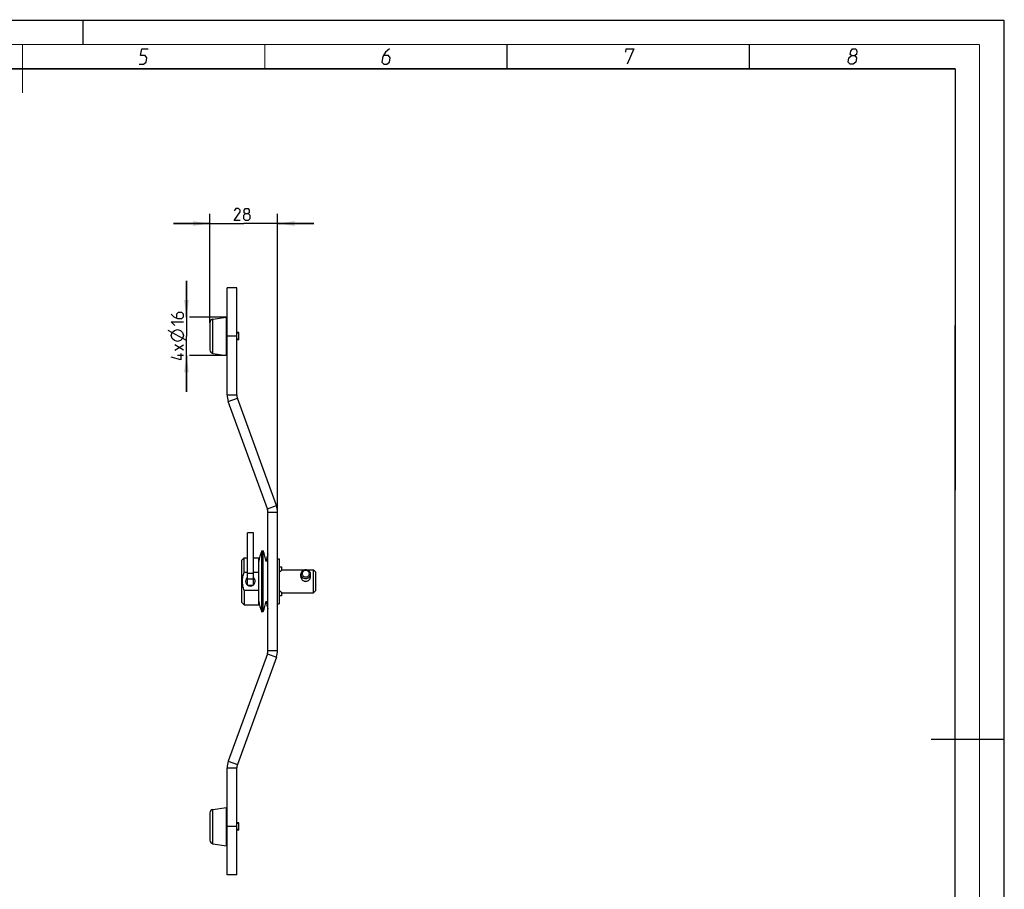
# Model space of a CAD drawing. Header units: millimetres. Extents: x 0 to 420, y 0 to 297.
# Tile 13 of 13: x 217 to 420, y 118 to 297. Entities that reach past the tile are written whole.
import ezdxf

# ---------------------------------------------------------------- set-up
doc = ezdxf.new("R2010")
doc.units = ezdxf.units.MM
doc.header["$LTSCALE"] = 23.1
doc.layers.get('0').update_dxf_attribs({"linetype": 'CONTINUOUS'})
doc.layers.add('02___PRT_ALL_AXES', color=7, linetype='CONTINUOUS')
doc.layers.add('DIM_PILOTEES', color=7, linetype='CONTINUOUS')
doc.styles.get("Standard").update_dxf_attribs({"font": 'txt', "width": 0.7})
doc.dimstyles.new('DIMSTYLE_3', dxfattribs={"dimtxt": 2.5, "dimasz": 3.5, "dimexe": 2, "dimexo": 0, "dimtad": 1, "dimdec": 0, "dimlfac": 2, "dimdsep": 46, "dimtxsty": 'STANDARD', "dimblk": '_FILLED', "dimblk1": '_FILLED', "dimblk2": '_FILLED', "dimcen": 0.09, "dimazin": 2, "dimtp": 0.2, "dimtm": 0.2, "dimtfac": 1, "dimtdec": 0, "dimtofl": 0, "dimtmove": 0, "dimatfit": 3, "dimldrblk": '_FILLED', "dimfxl": 1, "dimtolj": 1, "dimarcsym": 0})

# ---------------------------------------------------------------- blocks, each defined once
blk = doc.blocks.new('_FILLED')
at = {"color": 0, "linetype": 'BYBLOCK'}
blk.add_solid([(0, 0), (-1, 0.143), (-1, -0.143)], dxfattribs=at)
blk = doc.blocks.new('*D2')
at = {"layer": 'DIM_PILOTEES', "color": 2, "linetype": 'CONTINUOUS'}
for p, q in [((256.17, 234.55), (256.17, 257.03)), ((270.15, 195.42), (270.15, 257.03)), ((256.17, 255.03), (248.67, 255.03)), ((248.67, 255.03), (263.16, 255.03)), ((277.65, 255.03), (263.16, 255.03)), ((270.15, 255.03), (277.65, 255.03))]:
    blk.add_line(p, q, dxfattribs=at)
at = {"layer": 'DIM_PILOTEES', "color": 2, "linetype": 'CONTINUOUS', "xscale": 3.5, "yscale": 3.5, "zscale": 3.5}
blk.add_blockref('_FILLED', (256.17, 255.03), dxfattribs=at)
at = {"layer": 'DIM_PILOTEES', "color": 2, "linetype": 'CONTINUOUS', "xscale": 3.5, "yscale": 3.5, "zscale": 3.5, "rotation": 180}
blk.add_blockref('_FILLED', (270.15, 255.03), dxfattribs=at)
at = {"layer": 'DIM_PILOTEES', "color": 2, "linetype": 'CONTINUOUS', "insert": (263.16, 258.16), "char_height": 2.5, "width": 5.8929, "attachment_point": 2, "line_spacing_factor": 0.9}
blk.add_mtext('{\\ftxt;\\W0.0001;\\H0.0001;\\~}{\\ftxt;\\W1.5714285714;\\H2.5; }{\\ftxt;\\W0.0001;\\H0.0001;\\~}', dxfattribs=at)
blk = doc.blocks.new('*D6')
at = {"layer": 'DIM_PILOTEES', "color": 2, "linetype": 'CONTINUOUS'}
for p, q in [((251.34, 235.71), (251.34, 243.21)), ((251.34, 243.21), (251.34, 231.75)), ((259.61, 235.71), (251.96, 235.71)), ((251.34, 220.29), (251.34, 231.75)), ((251.34, 227.79), (251.34, 220.29)), ((259.61, 227.79), (251.96, 227.79))]:
    blk.add_line(p, q, dxfattribs=at)
at = {"layer": 'DIM_PILOTEES', "color": 2, "linetype": 'CONTINUOUS', "xscale": 3.5, "yscale": 3.5, "zscale": 3.5}
for p, rotation in [((251.34, 235.71), 270), ((251.34, 227.79), 90)]:
    blk.add_blockref('_FILLED', p, dxfattribs=dict(at, rotation=rotation))
at = {"layer": 'DIM_PILOTEES', "color": 2, "linetype": 'CONTINUOUS', "insert": (248.21, 232.15), "char_height": 2.5, "width": 15.7143, "attachment_point": 2, "rotation": 90, "line_spacing_factor": 0.9}
blk.add_mtext('{\\ftxt;\\W0.0001;\\H0.0001;\\~}{\\ftxt;\\W1.5;\\H2.5; }{\\ftxt;\\W0.0001;\\H0.0001;\\~}{\\ftxt;\\W0.0001;\\H0.0001;\\~}{\\ftxt;\\W1.3333333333;\\H2.5; }{\\ftxt;\\W0.0001;\\H0.0001;\\~}{\\ftxt;\\W0.0001;\\H0.0001;\\~}{\\ftxt;\\W1.3571428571;\\H2.5; }{\\ftxt;\\W0.0001;\\H0.0001;\\~}', dxfattribs=at)

msp = doc.modelspace()

# ---------------------------------------------------------------- linework, layer by layer
at = {"color": 7, "linetype": 'CONTINUOUS'}
for p, q in [((0, 297), (420, 297)), ((420, 297), (420, 0)), ((25, 286.9999), (410, 286.9999)), ((410, 286.9999), (409.8296, 10.1087)), ((261.7213, 241.7512), (259.7213, 241.7512)), ((261.7213, 219.6415), (261.7213, 241.7512)), ((256.1713, 234.5539), (256.1713, 228.9484)), ((256.8116, 228.2065), (256.8116, 235.2958)), ((259.6067, 227.7931), (259.6067, 235.7092)), ((261.7213, 231.7512), (259.7213, 231.7512)), ((262.1713, 232.5012), (261.7213, 232.5012)), ((262.1713, 231.0012), (262.1713, 232.5012)), ((262.1713, 231.0012), (261.7213, 231.0012)), ((259.7213, 219.6415), (261.7213, 219.6415)), ((259.9626, 218.2734), (261.842, 218.9574)), ((269.91, 196.7906), (261.842, 218.9574)), ((268.0306, 196.1066), (269.91, 196.7906)), ((268.1512, 195.4226), (270.1512, 195.4226)), ((270.1512, 166.8332), (270.1512, 195.4226)), ((263.9012, 180.3779), (263.9012, 191.1279)), ((265.1512, 191.1279), (263.9012, 191.1279)), ((265.1512, 180.3779), (265.1512, 191.1279)), ((266.8596, 174.8328), (266.8596, 187.423)), ((266.8596, 187.423), (267.0262, 187.3585)), ((267.1928, 187.423), (267.0262, 187.3585)), ((267.1928, 174.8328), (267.1928, 187.423)), ((262.7762, 185.5029), (263.2762, 186.0029)), ((262.7762, 176.7529), (262.7762, 185.5029)), ((263.2762, 183.0029), (263.2762, 186.0029)), ((263.2762, 186.0029), (263.9012, 186.0029)), ((265.1512, 186.0029), (266.2762, 186.0029)), ((266.2762, 176.2529), (266.2762, 186.0029)), ((270.1512, 185.7779), (270.4512, 185.7779)), ((270.4512, 185.7779), (270.4512, 176.4779)), ((263.2762, 183.0029), (263.9012, 183.0029)), ((265.1512, 183.0029), (266.2762, 183.0029)), ((270.4512, 184.1279), (270.9634, 184.1279)), ((270.4952, 184.1279), (270.4952, 183.0231)), ((270.9634, 184.1279), (270.9634, 183.3413)), ((270.9634, 183.5029), (275.8026, 183.5029)), ((276.0999, 183.5029), (277.5262, 183.5029)), ((277.5262, 178.7529), (277.5262, 183.5029)), ((277.5262, 183.5029), (278.0262, 183.0029)), ((278.0262, 179.2529), (278.0262, 183.0029)), ((265.1512, 182.7391), (263.9012, 182.7391)), ((263.9012, 181.6669), (265.1512, 181.6669)), ((274.9512, 182.1316), (274.9512, 182.607)), ((276.9512, 182.1316), (276.9512, 182.607)), ((263.2762, 179.2529), (263.2762, 176.2529)), ((266.2762, 179.2529), (263.2762, 179.2529)), ((263.9012, 180.3779), (265.1512, 180.3779)), ((270.4952, 179.2326), (270.4952, 178.1279)), ((270.9634, 178.9144), (270.9634, 178.1279)), ((277.5262, 178.7529), (278.0262, 179.2529)), ((270.9634, 178.1279), (270.4512, 178.1279)), ((270.9634, 178.7529), (277.5262, 178.7529)), ((262.7762, 176.7529), (263.2762, 176.2529)), ((263.2762, 176.2529), (266.2762, 176.2529)), ((266.8596, 174.8328), (267.0262, 174.8972)), ((267.1928, 174.8328), (267.0262, 174.8972)), ((270.1512, 176.4779), (270.4512, 176.4779)), ((268.1512, 166.8332), (270.1512, 166.8332)), ((269.91, 165.4651), (261.842, 143.2983)), ((268.0306, 166.1491), (269.91, 165.4651)), ((259.7213, 142.6143), (261.7213, 142.6143)), ((259.9626, 143.9824), (261.842, 143.2983)), ((261.7213, 120.5046), (261.7213, 142.6143)), ((259.6067, 126.5466), (259.6067, 134.4626)), ((256.1713, 133.3074), (256.1713, 127.7018)), ((256.8116, 126.9599), (256.8116, 134.0493)), ((261.7213, 130.5046), (259.7213, 130.5046)), ((262.1713, 131.2546), (261.7213, 131.2546)), ((262.1713, 129.7546), (262.1713, 131.2546)), ((262.1713, 129.7546), (261.7213, 129.7546)), ((261.7213, 120.5046), (259.7213, 120.5046))]:
    msp.add_line(p, q, dxfattribs=at)
at = {"color": 3, "linetype": 'CONTINUOUS'}
for p, q in [((259.7213, 219.6415), (259.7213, 241.7512)), ((268.0306, 196.1066), (259.9626, 218.2734)), ((268.1512, 166.8332), (268.1512, 195.4226)), ((268.0306, 166.1491), (259.9626, 143.9824)), ((259.7213, 120.5046), (259.7213, 142.6143))]:
    msp.add_line(p, q, dxfattribs=at)
at = {"color": 2, "linetype": 'CONTINUOUS'}
for p, q in [((262.1713, 232.3512), (261.7213, 232.3512)), ((262.1713, 231.1512), (261.7213, 231.1512)), ((262.1713, 131.1046), (261.7213, 131.1046)), ((262.1713, 129.9046), (261.7213, 129.9046))]:
    msp.add_line(p, q, dxfattribs=at)
at = {"color": 7, "linetype": 'CONTINUOUS', "const_width": 0.25}
for points in [[(230, 297), (230, 292)], [(415, 292), (20, 292)], [(217.5002, 292), (217.5002, 282)], [(267.5001, 292), (267.5001, 287)], [(317.5002, 292), (317.5002, 287)], [(367.5001, 292), (367.5001, 287)], [(415, 5), (415, 292)], [(25, 287), (410, 287)], [(410, 287), (409.8468, 9.9234)], [(420, 148.5), (405.0001, 148.5)]]:
    msp.add_lwpolyline(points, dxfattribs=at)
at = {"color": 2, "linetype": 'CONTINUOUS'}
for points in [[(241.5896, 287.925), (242.4896, 287.925), (243.0131, 288.375), (243.16, 289.275), (242.7835, 289.725), (241.8835, 289.725), (242.1039, 291.075), (243.4539, 291.075)], [(293.2289, 291.075), (292.4437, 290.4), (291.8468, 289.5), (291.6631, 288.375), (292.0396, 287.925), (292.7146, 287.925), (293.2381, 288.375), (293.385, 289.275), (293.0085, 289.725), (292.0335, 289.725)], [(341.9937, 290.4), (342.1039, 291.075), (343.6789, 291.075), (342.2646, 287.925)], [(388.5833, 289.725), (388.32, 289.95), (388.4302, 290.625), (388.8037, 291.075), (389.4787, 291.075), (389.7052, 290.625), (389.595, 289.95), (389.2583, 289.725), (389.6348, 289.275), (389.4879, 288.375), (388.9644, 287.925), (388.2894, 287.925), (387.9129, 288.375)], [(387.9129, 288.375), (388.0598, 289.275), (388.5833, 289.725), (389.2583, 289.725)]]:
    msp.add_lwpolyline(points, dxfattribs=at)
at = {"color": 7, "linetype": 'CONTINUOUS'}
for centre, radius, start, end in [((256.9213, 234.5539), 0.75, 98.412345, 180), ((259.6213, 235.6103), 0.1, 0, 98.412345), ((256.9213, 228.9484), 0.75, 180, 261.587655), ((259.6213, 227.892), 0.1, 261.587655, 360), ((263.7213, 219.6415), 2, 180, 200), ((266.1512, 195.4226), 4, 0, 20), ((276.6709, 183.6279), 10.5196, 158.852953, 171.243156), ((257.3816, 183.6279), 10.5196, 8.756844, 21.147047), ((278.1709, 183.6279), 10.5196, 162.304523, 171.243156), ((264.5262, 181.1279), 1, 128.776279, 51.223721), ((276.6709, 178.6279), 10.5196, 188.756844, 201.147047), ((257.3816, 178.6279), 10.5196, 338.852953, 351.243156), ((278.1709, 178.6279), 10.5196, 188.756844, 197.695477), ((275.9515, 179.8447), 1.1023, 262.233213, 269.986103), ((275.951, 179.8447), 1.1023, 270.013897, 277.766787), ((266.1512, 166.8332), 4, 340, 360), ((263.7213, 142.6143), 2, 160, 180), ((259.6213, 134.3637), 0.1, 0, 98.412345), ((256.9213, 133.3074), 0.75, 98.412345, 180), ((256.9213, 127.7018), 0.75, 180, 261.587655), ((259.6213, 126.6455), 0.1, 261.587655, 360)]:
    msp.add_arc(centre, radius, start, end, dxfattribs=at)
at = {"color": 3, "linetype": 'CONTINUOUS'}
for centre, radius, start, end in [((263.7213, 219.6415), 4, 180, 200), ((266.1512, 195.4226), 2, 0, 20), ((266.1512, 166.8332), 2, 340, 360), ((263.7213, 142.6143), 4, 160, 180)]:
    msp.add_arc(centre, radius, start, end, dxfattribs=at)
at = {"color": 7, "linetype": 'CONTINUOUS'}
for start_param, end_param in [(2.05426469, 2.28118969), (-2.28118969, -2.05426469)]:
    msp.add_ellipse((272.1255, 181.1279), major_axis=(2.5, 0), ratio=1, start_param=start_param, end_param=end_param, dxfattribs=at)
for points, knots in [([(262.9012, 181.1279), (262.9012, 181.4479), (262.9716, 182.0895), (263.1613, 182.7041), (263.2762, 183.0029)], [0, 0, 0, 0, 0.4998621, 1, 1, 1, 1]), ([(270.4952, 183.0231), (270.481, 183.0109), (270.4582, 182.9808), (270.4512, 182.944), (270.4512, 182.9265)], [0, 0, 0, 0, 0.51674536, 1, 1, 1, 1]), ([(275.9512, 183.5133), (275.8216, 183.5133), (275.5633, 183.4678), (275.2837, 183.3004), (275.1155, 183.1152), (275.0219, 182.9573), (274.9643, 182.7858), (274.9512, 182.6663), (274.9512, 182.607)], [0, 0, 0, 0, 0.26057318, 0.51467264, 0.63881748, 0.76070219, 0.88083347, 1, 1, 1, 1]), ([(275.9512, 183.3924), (275.854, 183.3924), (275.6602, 183.3581), (275.4114, 183.2096), (275.2417, 182.9835), (275.1813, 182.7127), (275.2417, 182.4419), (275.4114, 182.2158), (275.6602, 182.0673), (275.854, 182.033), (275.9512, 182.033)], [0, 0, 0, 0, 0.13063196, 0.25801848, 0.38072501, 0.5, 0.61927499, 0.74198152, 0.86936804, 1, 1, 1, 1]), ([(276.9512, 182.607), (276.9512, 182.6663), (276.9382, 182.7858), (276.8805, 182.9573), (276.787, 183.1152), (276.6187, 183.3004), (276.3392, 183.4678), (276.0809, 183.5133), (275.9512, 183.5133)], [0, 0, 0, 0, 0.11916653, 0.23929781, 0.36118252, 0.48532736, 0.73942682, 1, 1, 1, 1]), ([(275.9512, 182.033), (276.0485, 182.033), (276.2423, 182.0673), (276.4911, 182.2158), (276.6607, 182.4419), (276.7212, 182.7127), (276.6607, 182.9835), (276.4911, 183.2096), (276.2423, 183.3581), (276.0485, 183.3924), (275.9512, 183.3924)], [0, 0, 0, 0, 0.13063196, 0.25801848, 0.38072501, 0.5, 0.61927499, 0.74198152, 0.86936804, 1, 1, 1, 1]), ([(263.2762, 179.2529), (263.1613, 179.5517), (262.9716, 180.1662), (262.9012, 180.8079), (262.9012, 181.1279)], [0, 0, 0, 0, 0.50013787, 1, 1, 1, 1]), ([(274.9512, 182.607), (274.9512, 182.5478), (274.9643, 182.4283), (275.0219, 182.2568), (275.1155, 182.0989), (275.2837, 181.9136), (275.5633, 181.7463), (275.8216, 181.7007), (275.9512, 181.7007)], [0, 0, 0, 0, 0.11916653, 0.23929781, 0.36118252, 0.48532736, 0.73942682, 1, 1, 1, 1]), ([(274.9512, 182.1316), (274.9513, 182.0079), (275.0095, 181.7529), (275.2284, 181.4277), (275.5009, 181.2312), (275.7524, 181.1467), (275.8851, 181.132), (275.9512, 181.132)], [0, 0, 0, 0, 0.23912016, 0.4899996, 0.74424721, 0.87212461, 1, 1, 1, 1]), ([(275.9512, 181.7007), (276.0809, 181.7007), (276.3392, 181.7463), (276.6187, 181.9136), (276.787, 182.0989), (276.8805, 182.2568), (276.9382, 182.4283), (276.9512, 182.5478), (276.9512, 182.607)], [0, 0, 0, 0, 0.26057318, 0.51467264, 0.63881748, 0.76070219, 0.88083347, 1, 1, 1, 1]), ([(275.9512, 181.132), (276.0174, 181.132), (276.1501, 181.1467), (276.4016, 181.2312), (276.6741, 181.4277), (276.8929, 181.753), (276.9512, 182.0079), (276.9512, 182.1316)], [0, 0, 0, 0, 0.12787655, 0.25575421, 0.51000414, 0.76088129, 1, 1, 1, 1]), ([(270.4512, 179.3293), (270.4512, 179.3118), (270.4582, 179.275), (270.481, 179.2448), (270.4952, 179.2326)], [0, 0, 0, 0, 0.48325464, 1, 1, 1, 1])]:
    msp.add_open_spline(points, degree=3, knots=knots, dxfattribs=at)
at = {"layer": '02___PRT_ALL_AXES', "color": 7, "linetype": 'CONTINUOUS'}
for p, q in [((256.8116, 235.2958), (259.6067, 235.7092)), ((256.8116, 228.2065), (259.6067, 227.7931)), ((256.8116, 134.0493), (259.6067, 134.4626)), ((256.8116, 126.9599), (259.6067, 126.5466))]:
    msp.add_line(p, q, dxfattribs=at)
at = {"layer": 'DIM_PILOTEES', "color": 2, "linetype": 'CONTINUOUS'}
for p, q in [((251.3363, 230.8702), (247.5863, 232.9535)), ((248.9255, 228.8761), (250.7113, 229.9475)), ((250.7113, 228.8761), (248.9255, 229.9475)), ((250.7113, 227.7452), (249.4613, 227.7452))]:
    msp.add_line(p, q, dxfattribs=at)
for points in [[(262.447, 255.6568), (261.197, 255.6568), (262.447, 257.4425), (262.447, 257.7996), (262.0899, 258.1568), (261.5542, 258.1568), (261.197, 257.621)], [(263.5184, 257.0853), (263.2803, 257.2639), (263.2803, 257.7996), (263.5184, 258.1568), (264.0541, 258.1568), (264.2922, 257.7996), (264.2922, 257.2639), (264.0541, 257.0853), (264.4113, 256.7282), (264.4113, 256.0139), (264.0541, 255.6568), (263.5184, 255.6568), (263.1613, 256.0139)], [(263.1613, 256.0139), (263.1613, 256.7282), (263.5184, 257.0853), (264.0541, 257.0853)], [(248.2113, 236.3166), (248.747, 235.7809), (249.4613, 235.4237), (250.3541, 235.4237), (250.7113, 235.7809), (250.7113, 236.3166), (250.3541, 236.6738), (249.6398, 236.6738), (249.2827, 236.3166), (249.2827, 235.5428)], [(248.9255, 233.9952), (248.2113, 234.7095), (250.7113, 234.7095)], [(249.4613, 230.6618), (248.8363, 230.8702), (248.4196, 231.2868), (248.2113, 231.9118), (248.4196, 232.5368), (248.8363, 232.9535), (249.4613, 233.1618), (250.0863, 232.9535), (250.5029, 232.5368), (250.7113, 231.9118), (250.5029, 231.2868), (250.0863, 230.8702), (249.4613, 230.6618)], [(250.1755, 228.1619), (250.1755, 226.9119), (248.2113, 227.4476)]]:
    msp.add_lwpolyline(points, dxfattribs=at)

# ---------------------------------------------------------------- dimensions: what is measured, and where the dimension line sits
for base, p1, p2, angle, text, picture, middle in [((256.1713, 255.0318), (270.1512, 195.4226), (256.1713, 234.5539), 180, '{\\ftxt;\\W0.0001;\\H0.0001;\\~}{\\ftxt;\\W1.5714285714;\\H2.5; }{\\ftxt;\\W0.0001;\\H0.0001;\\~}', '*D2', (262.8041, 255.0318)), ((251.3363, 227.7931), (259.6067, 235.7092), (259.6067, 227.7931), 270, '{\\ftxt;\\W0.0001;\\H0.0001;\\~}{\\ftxt;\\W1.5;\\H2.5; }{\\ftxt;\\W0.0001;\\H0.0001;\\~}{\\ftxt;\\W0.0001;\\H0.0001;\\~}{\\ftxt;\\W1.3333333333;\\H2.5; }{\\ftxt;\\W0.0001;\\H0.0001;\\~}{\\ftxt;\\W0.0001;\\H0.0001;\\~}{\\ftxt;\\W1.3571428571;\\H2.5; }{\\ftxt;\\W0.0001;\\H0.0001;\\~}', '*D6', (251.3363, 233.9952))]:
    dim = msp.add_linear_dim(base=base, p1=p1, p2=p2, angle=angle, text=text, dimstyle='DIMSTYLE_3', dxfattribs=at)
    dim.commit()
    dim.dimension.update_dxf_attribs({"geometry": picture, "text_midpoint": middle, "dimtype": 160})

doc.saveas('drawing.dxf')
